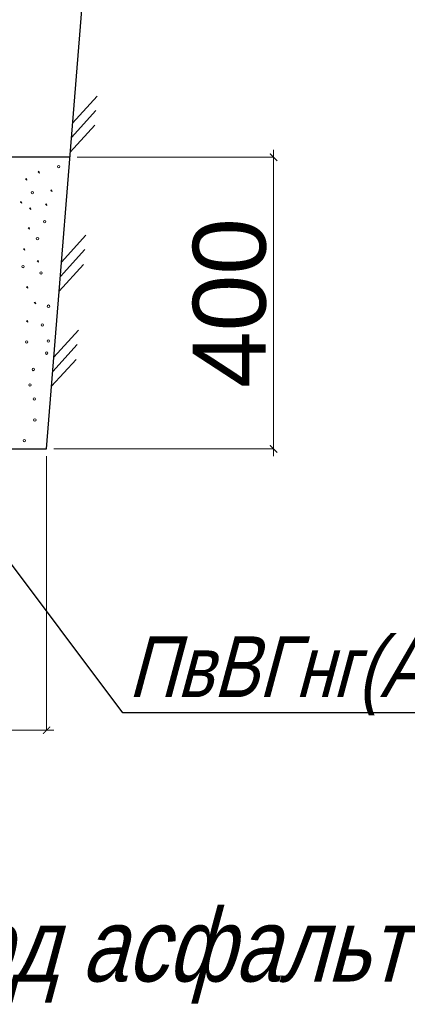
# Model space of a CAD drawing. Header units: millimetres. Extents: x 523209 to 536718, y -48289 to -47398.
# Tile 95 of 116: x 533722 to 533738, y -47905 to -47864. Entities that reach past the tile are written whole.
import ezdxf

# ---------------------------------------------------------------- set-up
doc = ezdxf.new("R2010")
doc.units = ezdxf.units.MM
doc.layers.get('Defpoints').update_dxf_attribs({"color": 140})
doc.layers.add('Оборудование', color=7, linetype='Continuous')
doc.layers.add('Схема', color=1, linetype='Continuous', true_color=0xff0000)
doc.styles.get("Standard").update_dxf_attribs({"font": 'arial.ttf'})
doc.dimstyles.new('1-100(2.5)', dxfattribs={"dimscale": 100, "dimtxt": 2.5, "dimasz": 2, "dimexe": 1, "dimexo": 1, "dimgap": 1, "dimtad": 1, "dimdec": 0, "dimzin": 9, "dimtxsty": 'Standard', "dimblk": 'ARCHTICK', "dimcen": 0, "dimdle": 0.5, "dimclrd": 5, "dimclre": 5, "dimclrt": 5, "dimadec": 0, "dimazin": 0, "dimtm": 1e-09, "dimtfac": 1, "dimtdec": 0, "dimtmove": 0, "dimatfit": 3, "dimldrblk": 'NONE', "dimfxl": 1, "dimlwd": 15, "dimlwe": 15, "dimarcsym": 0})

# ---------------------------------------------------------------- blocks, each defined once
blk = doc.blocks.new('_ArchTick')
at = {"color": 0, "linetype": 'ByBlock', "const_width": 0.15}
blk.add_lwpolyline([(-0.5, -0.5), (0.5, 0.5)], dxfattribs=at)
blk = doc.blocks.new('*D314')
at = {"layer": 'Defpoints', "color": 0, "linetype": 'Continuous', "lineweight": 30, "ltscale": 50, "transparency": 16777216}
for p in [(5205298.7, 918355.4), (5208698.7, 918355.4), (5208698.7, 917583.5)]:
    blk.add_point(p, dxfattribs=at)
at = {"layer": 'Схема', "color": 7, "linetype": 'Continuous', "lineweight": 15, "ltscale": 50, "transparency": 16777216}
for p, q in [((5205298.7, 918335.4), (5205298.7, 917583.5)), ((5208698.7, 918335.4), (5208698.7, 917583.5)), ((5205278.7, 917583.5), (5208718.7, 917583.5))]:
    blk.add_line(p, q, dxfattribs=at)
at = {"layer": 'Схема', "color": 7, "linetype": 'Continuous', "lineweight": 15, "ltscale": 50, "transparency": 16777216, "xscale": 20.00000000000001, "yscale": 20.00000000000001, "zscale": 20.00000000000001, "rotation": 180}
blk.add_blockref('_ArchTick', (5205298.7, 917583.5), dxfattribs=at)
at = {"layer": 'Схема', "color": 7, "linetype": 'Continuous', "lineweight": 15, "ltscale": 50, "transparency": 16777216, "xscale": 20.00000000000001, "yscale": 20.00000000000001, "zscale": 20.00000000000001}
blk.add_blockref('_ArchTick', (5208698.7, 917583.5), dxfattribs=at)
at = {"layer": 'Схема', "color": 7, "linetype": 'Continuous', "lineweight": 20, "ltscale": 50, "transparency": 16777216, "insert": (5206998.7, 917703.5), "char_height": 50, "attachment_point": 5, "bg_fill": 3, "box_fill_scale": 1.1, "bg_fill_color": 256, "bg_fill_true_color": 13158600, "bg_fill_transparency": 0}
blk.add_mtext('{\\H4x;1700}', dxfattribs=at)
blk = doc.blocks.new('_None')
blk = doc.blocks.new('*D315')
at = {"layer": 'Defpoints', "color": 0, "linetype": 'Continuous', "lineweight": 30, "ltscale": 50, "transparency": 16777216}
for p in [(5208762.7, 919155.4), (5208698.7, 918355.4), (5209321.3, 918355.4)]:
    blk.add_point(p, dxfattribs=at)
at = {"layer": 'Схема', "color": 7, "linetype": 'Continuous', "lineweight": 15, "ltscale": 50, "transparency": 16777216}
for p, q in [((5209321.3, 919175.4), (5209321.3, 918335.4)), ((5208782.7, 919155.4), (5209321.3, 919155.4)), ((5208718.7, 918355.4), (5209321.3, 918355.4))]:
    blk.add_line(p, q, dxfattribs=at)
at = {"layer": 'Схема', "color": 7, "linetype": 'Continuous', "lineweight": 15, "ltscale": 50, "transparency": 16777216, "xscale": 20.00000000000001, "yscale": 20.00000000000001, "zscale": 20.00000000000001}
for p, rotation in [((5209321.3, 919155.4), 90), ((5209321.3, 918355.4), 270)]:
    blk.add_blockref('_ArchTick', p, dxfattribs=dict(at, rotation=rotation))
at = {"layer": 'Схема', "color": 7, "linetype": 'Continuous', "lineweight": 20, "ltscale": 50, "transparency": 16777216, "insert": (5209201.3, 918755.4), "char_height": 50, "attachment_point": 5, "rotation": 90, "bg_fill": 3, "box_fill_scale": 1.1, "bg_fill_color": 256, "bg_fill_true_color": 13158600, "bg_fill_transparency": 0}
blk.add_mtext('{\\H4x;400}', dxfattribs=at)
blk = doc.blocks.new('A$Cab4c6fdf')
at = {"layer": 'Схема', "color": 7, "linetype": 'Continuous', "lineweight": 20, "ltscale": 100}
for p, q in [((5177.4, 1749.8), (5110.4, 1675.8)), ((5174.2, 1710), (5107.2, 1636.1)), ((5015.4, 1542.1), (5017.9, 1543.3)), ((5019.3, 1538.6), (5015.4, 1542.1)), ((5017.9, 1543.3), (5019.3, 1538.6)), ((4981.1, 1522.3), (4983.6, 1523.5)), ((4985, 1518.8), (4981.1, 1522.3)), ((4983.6, 1523.5), (4985, 1518.8)), ((4967.1, 1459.1), (4969.6, 1460.3)), ((4971, 1455.6), (4967.1, 1459.1)), ((4969.6, 1460.3), (4971, 1455.6)), ((4992.2, 1442.2), (4994.7, 1443.4)), ((4996.1, 1438.7), (4992.2, 1442.2)), ((4994.7, 1443.4), (4996.1, 1438.7)), ((4988.4, 1388.4), (4990.9, 1389.6)), ((4992.2, 1385), (4988.4, 1388.4)), ((4990.9, 1389.6), (4992.2, 1385)), ((4975.3, 1330.7), (4977.8, 1331.9)), ((4979.2, 1327.2), (4975.3, 1330.7)), ((4977.8, 1331.9), (4979.2, 1327.2)), ((5013.2, 1297.9), (5015.7, 1299.1)), ((5017.1, 1294.4), (5013.2, 1297.9)), ((5015.7, 1299.1), (5017.1, 1294.4)), ((4984, 1225.7), (4986.5, 1226.9)), ((4987.8, 1222.3), (4984, 1225.7)), ((4986.5, 1226.9), (4987.8, 1222.3)), ((5005.2, 1183.3), (5007.7, 1184.5)), ((5009.1, 1179.8), (5005.2, 1183.3)), ((5007.7, 1184.5), (5009.1, 1179.8)), ((4984, 1132.6), (4986.5, 1133.8)), ((4987.8, 1129.1), (4984, 1132.6)), ((4986.5, 1133.8), (4987.8, 1129.1))]:
    blk.add_line(p, q, dxfattribs=at)
at = {"layer": 'Схема', "color": 7, "linetype": 'Continuous', "lineweight": 30, "ltscale": 100}
blk.add_line((5102.9, 1581.9), (1574.9, 1581.9), dxfattribs=at)
at = {"layer": 'Схема', "color": 7, "linetype": 'Continuous', "lineweight": 25, "ltscale": 100}
blk.add_line((1638.9, 781.9), (5038.9, 781.9), dxfattribs=at)
at = {"layer": 'Схема', "color": 7, "linetype": 'Continuous', "lineweight": 20, "ltscale": 100}
for centre in [(4999.7, 1484.7), (5013.9, 1358.5), (4974.4, 1281.8), (4984.3, 1075.1), (5002.5, 999.7), (4993.1, 957.4), (5005.6, 918.9), (5006.6, 861.2), (4978, 804.5)]:
    blk.add_circle(centre, 3.31, dxfattribs=at)
at = {"layer": 'Схема', "color": 7, "linetype": 'Continuous', "lineweight": 20, "ltscale": 50}
dim = blk.add_linear_dim(base=(5038.9, 10), p1=(1638.9, 781.9), p2=(5038.9, 781.9), text='{\\H4x;1700}', dimstyle='1-100(2.5)', override={"dimtxt": 0.5, "dimasz": 0.2, "dimexe": 0, "dimexo": 0.2, "dimgap": 0.2, "dimdle": 0.2, "dimclrd": 7, "dimclre": 7, "dimclrt": 7, "dimfxl": 0.3, "dimtfill": 1, "dimarcsym": 1}, dxfattribs=at)
dim.commit()
dim.dimension.update_dxf_attribs({"geometry": '*D314', "text_midpoint": (3338.9, 130), "insert": (-5203659.8, -917573.5)})
at = {"layer": 'Схема', "color": 7, "linetype": 'Continuous', "lineweight": 25, "ltscale": 100}
blk.add_line((5038.9, 781.9), (5238.9, 3281.9), dxfattribs=at)
at = {"layer": 'Схема', "color": 7, "linetype": 'Continuous', "lineweight": 20, "ltscale": 50}
dim = blk.add_linear_dim(base=(5661.5, 781.9), p1=(5102.9, 1581.9), p2=(5038.9, 781.9), angle=90, text='{\\H4x;400}', dimstyle='1-100(2.5)', override={"dimtxt": 0.5, "dimasz": 0.2, "dimexe": 0, "dimexo": 0.2, "dimgap": 0.2, "dimdle": 0.2, "dimclrd": 7, "dimclre": 7, "dimclrt": 7, "dimfxl": 0.3, "dimtfill": 1, "dimarcsym": 1}, dxfattribs=at)
dim.commit()
dim.dimension.update_dxf_attribs({"geometry": '*D315', "text_midpoint": (5541.5, 1181.9), "insert": (-5203659.8, -917573.5)})
at = {"layer": 'Схема', "color": 7, "linetype": 'Continuous', "lineweight": 20, "ltscale": 100}
for p, q in [((5171, 1669.7), (5104, 1595.7)), ((5050.2, 1490.9), (5052.7, 1492.1)), ((5054, 1487.5), (5050.2, 1490.9)), ((5052.7, 1492.1), (5054, 1487.5)), ((5035.7, 1452.8), (5038.2, 1454)), ((5039.5, 1449.3), (5035.7, 1452.8)), ((5038.2, 1454), (5039.5, 1449.3)), ((5146.9, 1368.2), (5079.9, 1294.3)), ((5143.7, 1328.5), (5076.7, 1254.5)), ((5140.5, 1288.1), (5073.5, 1214.1)), ((5126, 1107.6), (5059, 1033.6)), ((5122.8, 1067.8), (5055.9, 993.8)), ((5119.6, 1027.4), (5052.6, 953.5))]:
    blk.add_line(p, q, dxfattribs=at)
for centre in [(5072.1, 1556.2), (5033.9, 1405), (5023.9, 1264.5), (5044.1, 1173.3), (5027.5, 1121.8), (5043.7, 1077.7), (5038.9, 1044.5)]:
    blk.add_circle(centre, 3.31, dxfattribs=at)

msp = doc.modelspace()

# ---------------------------------------------------------------- block references
at = {"layer": 'Схема', "color": 7, "linetype": 'Continuous', "lineweight": 30, "ltscale": 100, "xscale": 0.015, "yscale": 0.015, "zscale": 0.015}
msp.add_blockref('A$Cab4c6fdf', (533647.47558, -47893.73126), dxfattribs=at)

# ---------------------------------------------------------------- texts
at = {"layer": 'Оборудование', "oblique": 15, "width": 0.8}
msp.add_text('Прокладка кабельной линии под асфальтовой  дорогой', height=3, dxfattribs=at).set_placement((533672.56837, -47903.92176))

# ---------------------------------------------------------------- next in the draw order: linework, layer by layer
at = {"color": 7}
for p, q in [((533726.20255, -47892.86669), (533715.77839, -47878.96847)), ((533760.68954, -47892.86669), (533726.20255, -47892.86669))]:
    msp.add_line(p, q, dxfattribs=at)

# ---------------------------------------------------------------- next in the draw order: texts
at = {"layer": 'Оборудование', "color": 7, "oblique": 15, "width": 0.8}
msp.add_text('ПвВГнг(А)LS-4x240 в ПНД Д=110 мм ', height=2.5, dxfattribs=at).set_placement((533726.41429, -47892.21718))

doc.saveas('drawing.dxf')
